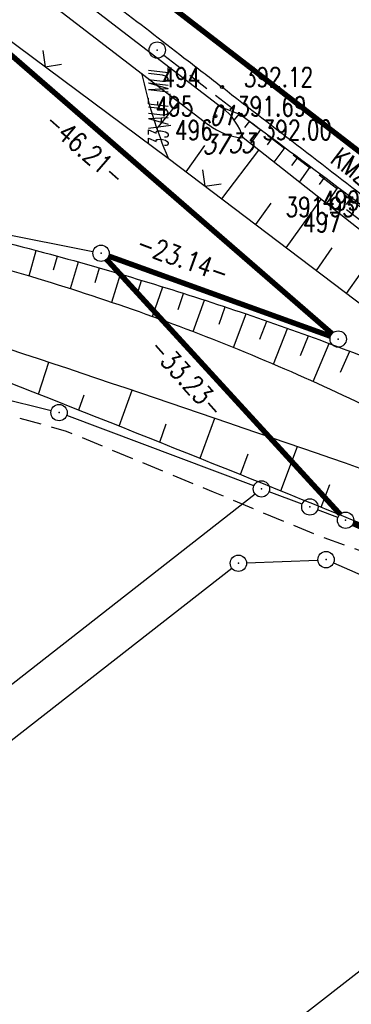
# Model space of a CAD drawing. Extents: x 449544 to 450624, y 436205 to 437134.
# Tile 100 of 114: x 450280 to 450310, y 436398 to 436488. Entities that reach past the tile are written whole.
import ezdxf
from ezdxf.enums import TextEntityAlignment as Align

# ---------------------------------------------------------------- set-up
doc = ezdxf.new("R2010")
doc.units = 0
doc.header["$LTSCALE"] = 2
doc.header["$MEASUREMENT"] = 0
doc.linetypes.add('AUSGEZOGEN', pattern=[0])
doc.linetypes.add('GESTRICH-X2', pattern=[1.5, 1, -0.5])
doc.layers.get('0').update_dxf_attribs({"linetype": 'AUSGEZOGEN'})
for name, color, linetype in [('214-ABSTAND', 8, 'AUSGEZOGEN'), ('214-GRENZL', 8, 'AUSGEZOGEN'), ('214-GRENZL-BAB', 7, 'AUSGEZOGEN'), ('214-GRENZP', 8, 'AUSGEZOGEN'), ('214-GRENZP-BAB', 7, 'AUSGEZOGEN'), ('ANMERKUNG', 7, 'CONTINUOUS'), ('BOESCHG', 250, 'AUSGEZOGEN'), ('FBR_HOEHE', 4, 'AUSGEZOGEN'), ('FBR_PKT', 7, 'AUSGEZOGEN'), ('FBR_PKT-CODE', 30, 'AUSGEZOGEN'), ('FBR_PKT-NR', 7, 'AUSGEZOGEN'), ('FBRTOP', 250, 'AUSGEZOGEN'), ('GRABEN', 250, 'AUSGEZOGEN'), ('KANAL', 7, 'GESTRICH-X2'), ('MULDE', 250, 'AUSGEZOGEN'), ('PFEIL', 7, 'CONTINUOUS'), ('SCHSYMBOL', 200, 'AUSGEZOGEN'), ('STROMLTG', 4, 'AUSGEZOGEN'), ('TEXTO', 4, 'CONTINUOUS'), ('ZAUN', 30, 'AUSGEZOGEN')]:
    doc.layers.add(name, color=color, linetype=linetype)
doc.styles.add('ROMANS', font='romans.shx', dxfattribs={"width": 0.8})

# ---------------------------------------------------------------- blocks, each defined once
blk = doc.blocks.new('GST')
at = {"color": 0}
blk.add_circle((0, 0), 0.75, dxfattribs=at)
blk.add_point((0, 0), dxfattribs=at)
blk = doc.blocks.new('PKT')
at = {"color": 0}
blk.add_circle((0, 0), 0.15, dxfattribs=at)
blk.add_point((0, 0), dxfattribs=at)
blk = doc.blocks.new('10')
blk.add_blockref('GST', (0, 0))
blk = doc.blocks.new('PFEIL2')
at = {"color": 0}
for p, q in [((0.88, 0.002), (-2.401, -0.012)), ((0.881, -0.271), (0.879, 0.276)), ((0.879, 0.276), (2.429, 0.009)), ((0.911, 0.27), (0.879, 0.265)), ((0.965, 0.261), (0.879, 0.246)), ((1.019, 0.252), (0.879, 0.228)), ((1.073, 0.242), (0.879, 0.209)), ((1.127, 0.233), (0.879, 0.191)), ((1.181, 0.224), (0.879, 0.172)), ((1.235, 0.214), (0.879, 0.154)), ((1.289, 0.205), (0.879, 0.135)), ((1.343, 0.196), (0.879, 0.117)), ((1.397, 0.187), (0.879, 0.098)), ((1.451, 0.177), (0.879, 0.08)), ((1.505, 0.168), (0.879, 0.061)), ((1.559, 0.159), (0.88, 0.043)), ((1.613, 0.149), (0.88, 0.024)), ((1.668, 0.14), (0.88, 0.006)), ((1.722, 0.131), (0.88, -0.013)), ((1.776, 0.121), (0.88, -0.031)), ((1.83, 0.112), (0.88, -0.05)), ((1.884, 0.103), (0.88, -0.068)), ((1.938, 0.094), (0.88, -0.087)), ((1.992, 0.084), (0.88, -0.105)), ((2.046, 0.075), (0.88, -0.124)), ((2.1, 0.066), (0.88, -0.142)), ((2.154, 0.056), (0.88, -0.161)), ((2.208, 0.047), (0.88, -0.179)), ((2.262, 0.038), (0.881, -0.198)), ((2.316, 0.029), (0.881, -0.216)), ((2.37, 0.019), (0.881, -0.235)), ((2.424, 0.01), (0.881, -0.253)), ((2.429, 0.009), (0.881, -0.271))]:
    blk.add_line(p, q, dxfattribs=at)
blk = doc.blocks.new('ZL')
at = {"color": 0}
for p, q in [((-1.066, 1.055), (0, 0)), ((0, 0), (1.055, 1.066))]:
    blk.add_line(p, q, dxfattribs=at)

msp = doc.modelspace()

# ---------------------------------------------------------------- linework, layer by layer
at = {"layer": '214-GRENZL'}
for p, q in [((450286.597, 436466.978), (450253.668, 436473.458)), ((450282.754, 436452.382), (450251.491, 436460.044)), ((450301.35, 436445.468), (450284.184, 436451.938)), ((450251.833, 436405.945), (450301.462, 436444.741)), ((450305.79, 436443.806), (450302.755, 436444.941)), ((450309.069, 436442.585), (450307.196, 436443.282)), ((450300.682, 436438.403), (450307.233, 436438.672)), ((450308.669, 436438.402), (450328.355, 436429.793)), ((450253.663, 436402.255), (450299.342, 436437.912)), ((450285.213, 436380.755), (450339.132, 436422.911))]:
    msp.add_line(p, q, dxfattribs=at)
at = {"layer": '214-GRENZL-BAB', "const_width": 0.5, "flags": 128}
for points in [[(450274.779, 436488.781), (450308.526, 436459.455)], [(450287.839, 436466.279), (450309.266, 436442.876)], [(450308.387, 436459.218), (450288.038, 436466.578)], [(450310.459, 436442.022), (450330.226, 436433.373)]]:
    msp.add_lwpolyline(points, dxfattribs=at)
at = {"layer": 'BOESCHG'}
for p, q in [((450292.462, 436478.27), (450294.473, 436480.752)), ((450299.978, 436479.624), (450299.545, 436479.083)), ((450300.943, 436478.975), (450300.488, 436478.372)), ((450301.964, 436478.217), (450301.039, 436476.902)), ((450303.033, 436477.422), (450302.575, 436476.789)), ((450295.131, 436474.322), (450296.867, 436476.739)), ((450298.409, 436471.836), (450301.8, 436476.303)), ((450304.195, 436476.556), (450303.182, 436475.214)), ((450305.399, 436475.658), (450304.816, 436474.894)), ((450306.527, 436474.814), (450305.527, 436473.367)), ((450307.828, 436473.839), (450307.358, 436473.154)), ((450309.07, 436472.906), (450308.027, 436471.398)), ((450304.328, 436467.348), (450307.516, 436471.801)), ((450310.284, 436471.989), (450309.822, 436471.307)), ((450301.536, 436469.465), (450302.942, 436471.446)), ((450307.101, 436465.245), (450308.535, 436467.345)), ((450309.857, 436463.155), (450312.963, 436467.557)), ((450280.729, 436464.767), (450281.386, 436467.098)), ((450282.962, 436465.316), (450283.331, 436466.574)), ((450284.534, 436463.592), (450285.265, 436466.039)), ((450286.793, 436464.168), (450287.202, 436465.489)), ((450288.316, 436462.345), (450289.13, 436464.927)), ((450290.606, 436462.957), (450291.061, 436464.35)), ((450292.063, 436461.031), (450292.99, 436463.759)), ((450294.396, 436461.68), (450294.908, 436463.157)), ((450295.79, 436459.644), (450296.83, 436462.539)), ((450298.164, 436460.338), (450298.738, 436461.911)), ((450299.498, 436458.185), (450300.643, 436461.269)), ((450301.911, 436458.938), (450302.55, 436460.612)), ((450303.165, 436456.662), (450304.455, 436459.941)), ((450305.627, 436457.457), (450306.358, 436459.256)), ((450306.796, 436455.073), (450308.257, 436458.558)), ((450309.314, 436455.907), (450310.149, 436457.847)), ((450281.599, 436453.913), (450282.543, 436456.841)), ((450285.301, 436452.448), (450285.778, 436453.841)), ((450289.006, 436450.975), (450290.179, 436454.282)), ((450292.716, 436449.495), (450293.325, 436451.186)), ((450296.418, 436448.013), (450297.78, 436451.703)), ((450300.124, 436446.523), (450300.834, 436448.427)), ((450303.824, 436445.029), (450305.365, 436449.096)), ((450307.527, 436443.529), (450308.316, 436445.594))]:
    msp.add_line(p, q, dxfattribs=at)
at = {"layer": 'BOESCHG', "flags": 128}
msp.add_lwpolyline([(450300.167, 436479.55), (450298.429, 436480.23)], dxfattribs=at)
at = {"layer": 'BOESCHG'}
for points in [[(450300.167, 436479.55, -0.001753), (450309.096, 436472.887, -0.004381), (450312.635, 436470.178, -0.000087)], [(450238.727, 436466.23, -0.015425), (450265.306, 436461.67, -0.029674), (450278.862, 436458.062, -0.00549), (450321.77, 436443.345, -0.03545), (450328.214, 436440.527, -0.000954), (450336.37, 436436.228, -0.002049), (450340.156, 436434.204, -0.00162), (450353.515, 436426.934, -0.004001), (450358.89, 436423.93, -0.014144)]]:
    msp.add_lwpolyline(points, format="xyb", dxfattribs=at)
at = {"layer": 'BOESCHG', "flags": 128}
for points in [[(450240.298, 436474.915, -0.018461), (450261.649, 436471.614, -0.018461), (450282.698, 436466.746, -0.015082), (450299.591, 436461.625, -0.015082), (450316.145, 436455.495)], [(450239.395, 436472.738, -0.025426), (450260.667, 436469.705, -0.025426), (450281.521, 436464.529, -0.024696), (450301.172, 436457.5, -0.024696), (450320.035, 436448.567)], [(450239.363, 436462.61, -0.021833), (450266.369, 436458.631, -0.046333), (450278.743, 436455.039, -0.003435), (450316.232, 436439.978, -0.012822), (450326.139, 436435.619, -0.001789), (450332.904, 436432.403, -0.001101), (450343.867, 436427.114, -0.016881), (450349.077, 436424.365, -0.008491), (450359.143, 436418.383)]]:
    msp.add_lwpolyline(points, format="xyb", dxfattribs=at)
at = {"layer": 'BOESCHG'}
msp.add_arc((450332.909, 436492.135), 42.757, 191.81236, 202.80309, dxfattribs=at)
at = {"layer": 'FBRTOP', "const_width": 0.5}
for points in [[(450230.342, 436573.957, 0.000014), (450251.972, 436557.29, 0.000391)], [(450223.369, 436543.788, 0.000225), (450233.908, 436535.67, 0.000621), (450243.77, 436528.1, -0.000733), (450252.132, 436521.678, -0.001597), (450261.702, 436514.257, 0.001514), (450271.766, 436506.451, 0.000142), (450279.375, 436500.589, -0.000207), (450284.588, 436496.573, -0.000023), (450297.17, 436486.868, -0.000094), (450300.266, 436484.479, -0.000057), (450307.592, 436478.822, 0.000018), (450314.917, 436473.166, 0.000055), (450320.895, 436468.551, -0.000025), (450333.954, 436458.472, -0.000383), (450340.334, 436453.539, -0.000174), (450354.319, 436442.702, -0.001941), (450363.474, 436435.545, -0.001607), (450374.464, 436426.828, -0.002767), (450382.745, 436420.141, -0.002031), (450393.919, 436410.938, -0.00169), (450403.173, 436403.201, -0.001732), (450412.15, 436395.59, -0.002101), (450421.161, 436387.831, -0.00191), (450431.004, 436379.217, -0.0024)], [(450278.261, 436537.049, 0.000287), (450284.446, 436532.193, 0.000586), (450287.488, 436529.812, 0.001243), (450292.098, 436526.233, 0.000259), (450314.201, 436509.176, 0.000047), (450326.004, 436500.08, -0.000097), (450331.745, 436495.655, -0.0001), (450337.093, 436491.528, -0.000034), (450352.739, 436479.452, -0.00032), (450357.803, 436475.537, -0.000119), (450371.413, 436464.997, -0.001612), (450380.325, 436458.045, -0.001234), (450391.926, 436448.89, -0.003106), (450400.3, 436442.162, -0.002514), (450410.565, 436433.724, -0.00221), (450420.023, 436425.798, -0.001863), (450431.169, 436416.302, -0.001537)]]:
    msp.add_lwpolyline(points, format="xyb", dxfattribs=at)
at = {"layer": 'FBRTOP'}
for points in [[(450206.813, 436552.76, -0.000161), (450221.538, 436541.414, 0.000225), (450232.08, 436533.294, 0.000621), (450241.947, 436525.72, -0.000733), (450250.303, 436519.303, -0.001597), (450259.858, 436511.894, 0.001514), (450269.936, 436504.077, 0.000142), (450277.546, 436498.214, -0.000207), (450282.757, 436494.199, -0.000023), (450295.339, 436484.494, -0.000094), (450298.434, 436482.106, -0.000057), (450305.759, 436476.449, 0.000018), (450313.085, 436470.793, 0.000055), (450319.064, 436466.178, -0.000025), (450332.122, 436456.099, -0.000383), (450338.499, 436451.169, -0.000174), (450352.482, 436440.333, -0.001941), (450361.618, 436433.191, -0.001607), (450372.594, 436424.485, -0.002767), (450380.849, 436417.819, -0.002031), (450392.004, 436408.632, -0.00169), (450401.242, 436400.908, -0.001732), (450410.204, 436393.31, -0.002101)], [(450280.104, 436539.393, 0.000287), (450286.286, 436534.539, 0.000586), (450289.323, 436532.163, 0.001243), (450293.921, 436528.593, 0.000259), (450316.022, 436511.538, 0.000047), (450327.824, 436502.442, -0.000097), (450333.566, 436498.016, -0.0001), (450338.915, 436493.889, -0.000034), (450354.561, 436481.812, -0.00032), (450359.628, 436477.895, -0.000119), (450373.239, 436467.354, -0.001612), (450382.166, 436460.391, -0.001234), (450393.779, 436451.226, -0.003106), (450402.182, 436444.475, -0.002514), (450412.47, 436436.018, -0.00221), (450421.949, 436428.075, -0.001863)]]:
    msp.add_lwpolyline(points, format="xyb", dxfattribs=at)
at = {"layer": 'GRABEN'}
msp.add_lwpolyline([(450311.355, 436468.777), (450300.378, 436477.423)], dxfattribs=at)
at = {"layer": 'KANAL'}
msp.add_line((450293.094, 436485.031), (450331.656, 436455.25), dxfattribs=at)
msp.add_line((450293.094, 436485.031), (450331.656, 436455.25), dxfattribs=at)
msp.add_line((450293.094, 436485.031), (450331.656, 436455.25), dxfattribs=at)
at = {"layer": 'MULDE', "flags": 128}
for points in [[(450281.577, 436493.205), (450298.429, 436480.23)], [(450280.357, 436491.621), (450297.209, 436478.646)]]:
    msp.add_lwpolyline(points, dxfattribs=at)
at = {"layer": 'MULDE'}
for centre, radius, start, end in [((450294.969, 436475.749), 5.662, 17.19608, 52.32949), ((450300.856, 436483.38), 5.976, 232.38756, 265.40761)]:
    msp.add_arc(centre, radius, start, end, dxfattribs=at)
at = {"layer": 'STROMLTG', "linetype": 'GESTRICH-X2', "flags": 128}
msp.add_lwpolyline([(450120.678, 436450.932), (450127.017, 436454.301), (450134.882, 436456.547), (450146.598, 436458.713), (450159.999, 436460.397), (450175.006, 436462.563), (450183.111, 436463.445), (450192.677, 436463.63), (450211.723, 436463.039), (450220.634, 436462.92), (450230.725, 436461.211), (450244.038, 436458.89), (450251.343, 436457.662), (450267.576, 436455.273), (450274.056, 436453.328), (450284.124, 436450.514), (450297.619, 436444.941), (450307.328, 436440.884), (450313.404, 436438.725), (450328.455, 436432.024), (450331.205, 436430.783), (450338.937, 436425.871), (450350.983, 436418.742), (450363.989, 436410.595), (450372.14, 436404.904), (450380.231, 436398.314), (450386.29, 436393.653), (450392.045, 436389.009), (450398.432, 436383.627), (450404.82, 436378.087), (450410.363, 436373.127), (450412.606, 436371.218), (450416.007, 436368.398), (450419.616, 436365.579), (450426.228, 436359.487), (450432.458, 436353.923), (450438.668, 436348.076), (450444.735, 436342.365), (450449.167, 436338.118), (450458.91, 436328.032), (450464.163, 436322.589), (450466.51, 436320.038), (450471.058, 436315.39), (450475.701, 436310.669), (450480.482, 436305.574), (450484.123, 436301.686), (450487.609, 436297.932), (450489.696, 436295.748), (450494.573, 436290.629), (450497.825, 436286.754), (450500.156, 436283.919), (450501.815, 436282.167)], dxfattribs=at)
at = {"layer": 'ZAUN'}
msp.add_lwpolyline([(450180.948, 436570.158), (450175.032, 436561.887), (450205.697, 436539.184), (450228.22, 436523.49), (450253.248, 436505.571), (450293.493, 436475.564), (450316.706, 436457.961), (450343.867, 436427.114), (450355.749, 436417.992), (450356.419, 436417.716)], dxfattribs=at)

# ---------------------------------------------------------------- block references
at = {"layer": '214-GRENZP', "rotation": 322.3368156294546}
for p in [(450283.482, 436452.203), (450302.053, 436445.202), (450306.493, 436443.543), (450299.933, 436438.373), (450307.982, 436438.703)]:
    msp.add_blockref('GST', p, dxfattribs=at)
at = {"layer": '214-GRENZP-BAB', "rotation": 322.3368156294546}
for p in [(450287.333, 436466.833), (450309.092, 436458.963), (450309.772, 436442.322)]:
    msp.add_blockref('GST', p, dxfattribs=at)
at = {"layer": 'FBR_PKT'}
for p in [(450298.434, 436482.106), (450297.819, 436479.438), (450300.167, 436479.55)]:
    msp.add_blockref('PKT', p, dxfattribs=at)
at = {"layer": 'PFEIL', "rotation": 322.3218000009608}
msp.add_blockref('PFEIL2', (450311.763, 436469.354), dxfattribs=at)
at = {"layer": 'SCHSYMBOL', "rotation": 322.3364999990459}
msp.add_blockref('10', (450292.49, 436485.501), dxfattribs=at)
at = {"layer": 'ZAUN'}
for p, rotation in [((450282.219, 436483.97), 323.2914882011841), ((450296.866, 436473.006), 322.8260455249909)]:
    msp.add_blockref('ZL', p, dxfattribs=dict(at, rotation=rotation))

# ---------------------------------------------------------------- texts
at = {"layer": '214-ABSTAND', "char_height": 1.8, "attachment_point": 5, "style": 'ROMANS'}
for s, insert, rotation in [('-46.21-', (450285.869, 436476.463), 319.00953), ('-23.14-', (450294.846, 436466.403), 340.11479), ('-33.23-', (450295.206, 436455.427), 312.47426)]:
    msp.add_mtext(s, dxfattribs=dict(at, insert=insert, rotation=rotation))
at = {"layer": 'ANMERKUNG', "style": 'ROMANS', "oblique": 7, "width": 0.5}
msp.add_text('33\\AUF_MUL', height=1.8, rotation=90, dxfattribs=at).set_placement((450293.493, 436476.564))
at = {"layer": 'FBR_HOEHE', "style": 'ROMANS', "width": 0.75}
for s, p in [('392.12', (450300.434, 436482.106)), ('391.69', (450299.819, 436479.438)), ('392.00', (450302.167, 436477.25))]:
    msp.add_text(s, height=1.8, dxfattribs=at).set_placement(p)
msp.add_text('391.93', height=1.8, dxfattribs=at).set_placement((450310.625, 436470.188), align=Align.RIGHT)
at = {"layer": 'FBR_PKT-CODE', "style": 'ROMANS', "oblique": 15, "width": 0.75}
for s, p in [('01', (450298.438, 436478.594)), ('37', (450297.813, 436475.938)), ('33', (450300.156, 436476.063))]:
    msp.add_text(s, height=1.8, dxfattribs=at).set_placement(p, align=Align.CENTER)
at = {"layer": 'FBR_PKT-NR', "style": 'ROMANS', "width": 0.75}
for s, p in [('494', (450296.438, 436482.094)), ('495', (450295.813, 436479.438)), ('499', (450311.094, 436470.781)), ('497', (450309.344, 436468.781))]:
    msp.add_text(s, height=1.8, dxfattribs=at).set_placement(p, align=Align.RIGHT)
msp.add_text('496', height=1.8, dxfattribs=at).set_placement((450294.117, 436477.25))
at = {"layer": 'TEXTO', "style": 'ROMANS', "width": 0.75}
msp.add_text('KMZR DN 250', height=1.8, rotation=322.3218, dxfattribs=at).set_placement((450313.313, 436471.327), align=Align.CENTER)

doc.saveas('drawing.dxf')
